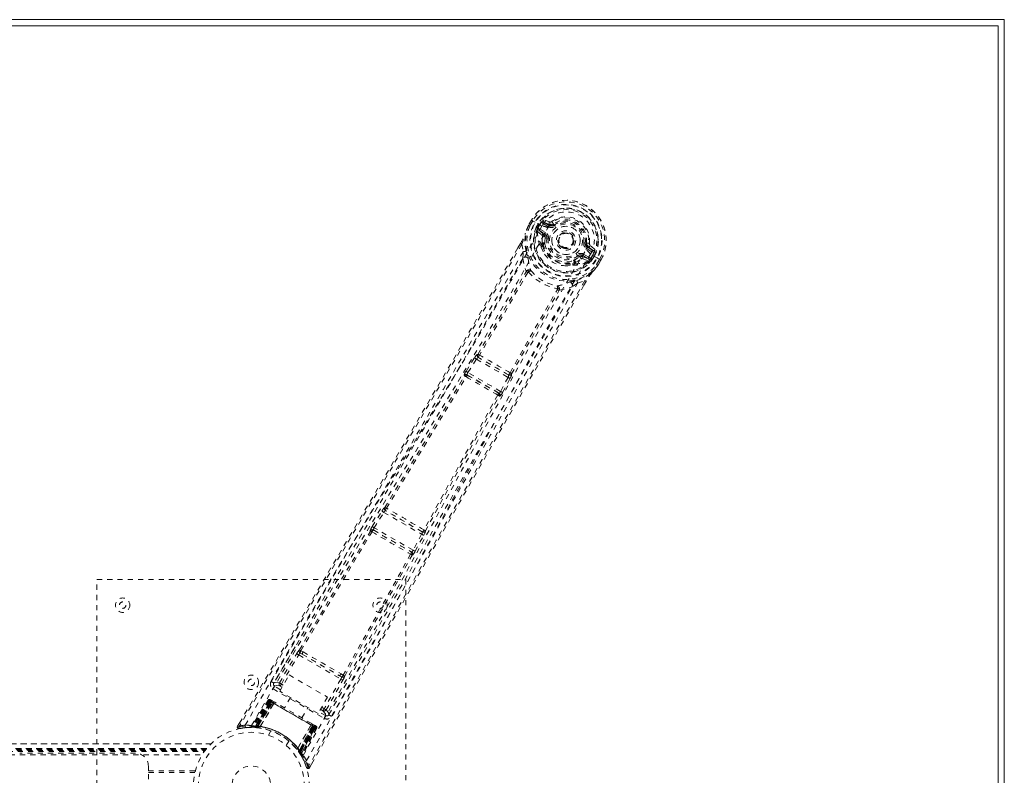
# Model space of a CAD drawing. Header units: inches. Extents: x 17.8 to 113.3, y 47.2 to 77.
# Tile 6 of 6: x 94.2 to 113.3, y 62.3 to 77. Entities that reach past the tile are written whole.
import ezdxf

# ---------------------------------------------------------------- set-up
doc = ezdxf.new("R2010")
doc.units = ezdxf.units.IN
doc.header["$MEASUREMENT"] = 0
doc.linetypes.add('SLD-Dashed', pattern=[0.075, 0.05, -0.025])
doc.linetypes.add('SLD-Solid', pattern=[0])

msp = doc.modelspace()

# ---------------------------------------------------------------- linework, layer by layer
at = {"color": 7, "linetype": 'SLD-Solid', "lineweight": 15}
for p, q in [((17.833, 76.956), (113.333, 76.956)), ((113.333, 76.956), (113.333, 47.206)), ((113.215, 76.837), (17.951, 76.837)), ((17.951, 76.837), (113.215, 76.837)), ((113.215, 47.324), (113.215, 76.837)), ((113.215, 76.837), (113.215, 47.324))]:
    msp.add_line(p, q, dxfattribs=at)
at = {"color": 7, "linetype": 'SLD-Dashed', "lineweight": 0}
for p, q in [((104.149, 73.063), (104.091, 72.961)), ((104.15, 73.063), (104.092, 72.961)), ((104.152, 73.061), (104.149, 73.063)), ((104.198, 73.034), (104.152, 73.061)), ((104.5, 73.026), (104.385, 73.065)), ((104.091, 72.961), (104.089, 72.958)), ((104.174, 73.047), (104.116, 72.947)), ((104.218, 73.022), (104.198, 73.034)), ((104.223, 73.019), (104.218, 73.022)), ((104.353, 72.944), (104.223, 73.019)), ((104.243, 72.923), (104.279, 72.986)), ((104.243, 72.923), (104.269, 72.91)), ((104.243, 72.923), (104.243, 72.923)), ((104.269, 72.909), (104.264, 72.89)), ((104.264, 72.89), (104.271, 72.901)), ((104.304, 72.971), (104.269, 72.91)), ((104.271, 72.901), (104.309, 72.968)), ((104.391, 72.781), (104.291, 72.867)), ((104.291, 72.867), (104.403, 72.802)), ((104.309, 72.968), (104.304, 72.971)), ((104.306, 72.893), (104.418, 72.828)), ((104.479, 72.934), (104.379, 72.992)), ((104.394, 73.018), (104.505, 72.978)), ((104.494, 72.96), (104.394, 73.018)), ((104.505, 72.978), (104.494, 72.96)), ((104.542, 73.033), (104.578, 72.985)), ((104.571, 72.98), (104.578, 72.985)), ((104.578, 72.985), (104.593, 72.966)), ((104.257, 72.866), (104.258, 72.86)), ((104.262, 72.846), (104.258, 72.86)), ((104.262, 72.846), (104.351, 72.77)), ((104.391, 72.781), (104.403, 72.802)), ((104.418, 72.718), (104.418, 72.731)), ((104.447, 72.714), (104.418, 72.718)), ((103.936, 72.609), (103.885, 72.521)), ((103.937, 72.608), (103.886, 72.52)), ((103.961, 72.593), (103.987, 72.445)), ((104.339, 72.539), (104.338, 72.56)), ((104.346, 72.588), (104.357, 72.607)), ((104.38, 72.6), (104.369, 72.581)), ((104.956, 72.589), (104.947, 72.576)), ((104.96, 72.596), (104.956, 72.589)), ((105.193, 72.62), (105.217, 72.617)), ((105.217, 72.617), (105.217, 72.607)), ((105.323, 72.447), (105.222, 72.505)), ((105.247, 72.549), (105.237, 72.531)), ((105.338, 72.473), (105.237, 72.531)), ((105.247, 72.549), (105.338, 72.473)), ((105.382, 72.489), (105.291, 72.569)), ((103.982, 72.318), (103.987, 72.445)), ((105.065, 72.344), (105.048, 72.367)), ((105.077, 72.35), (105.065, 72.344)), ((105.134, 72.352), (105.146, 72.374)), ((105.258, 72.309), (105.134, 72.352)), ((105.144, 72.312), (105.255, 72.273)), ((105.146, 72.374), (105.258, 72.309)), ((105.161, 72.4), (105.273, 72.335)), ((105.306, 72.311), (105.291, 72.297)), ((105.291, 72.297), (105.298, 72.308)), ((105.294, 72.401), (105.294, 72.401)), ((105.424, 72.326), (105.294, 72.401)), ((105.298, 72.308), (105.337, 72.375)), ((105.306, 72.311), (105.342, 72.372)), ((105.306, 72.311), (105.331, 72.295)), ((105.368, 72.358), (105.331, 72.295)), ((105.331, 72.295), (105.331, 72.295)), ((105.337, 72.375), (105.342, 72.372)), ((105.368, 72.358), (105.368, 72.358)), ((105.415, 72.197), (105.473, 72.297)), ((105.429, 72.323), (105.424, 72.326)), ((105.449, 72.311), (105.429, 72.323)), ((105.496, 72.285), (105.449, 72.311)), ((104.969, 72.196), (104.95, 72.187)), ((104.971, 72.233), (104.983, 72.252)), ((104.989, 72.217), (105.001, 72.236)), ((105.269, 72.277), (105.255, 72.273)), ((105.255, 72.273), (105.255, 72.273)), ((105.255, 72.273), (105.255, 72.273)), ((105.269, 72.277), (105.274, 72.279)), ((105.438, 72.179), (105.44, 72.182)), ((105.439, 72.183), (105.498, 72.284)), ((105.499, 72.283), (105.44, 72.182)), ((105.499, 72.283), (105.496, 72.285)), ((105.045, 71.834), (104.937, 71.767)), ((105.045, 71.834), (105.186, 71.886)), ((105.166, 71.795), (105.211, 71.872)), ((105.212, 71.872), (105.168, 71.795)), ((102.878, 70.124), (103.043, 70.385)), ((103.043, 70.385), (103.062, 70.413)), ((103.105, 70.454), (103.104, 70.454)), ((103.119, 70.391), (103.12, 70.391)), ((103.7, 70.055), (103.119, 70.391)), ((102.915, 70.1), (103.08, 70.361)), ((103.08, 70.361), (103.694, 70.007)), ((102.851, 70.031), (102.842, 70.041)), ((102.911, 70.046), (102.902, 70.056)), ((102.902, 70.056), (103.518, 69.7)), ((103.55, 69.734), (102.915, 70.1)), ((103.694, 70.007), (103.55, 69.734)), ((103.7, 70.056), (103.7, 70.055)), ((103.733, 69.987), (103.748, 70.017)), ((103.762, 70.074), (103.761, 70.074)), ((103.589, 69.713), (103.733, 69.987)), ((103.518, 69.7), (103.505, 69.703)), ((103.522, 69.643), (103.535, 69.64)), ((101.057, 67.108), (101.242, 67.408)), ((101.095, 67.084), (101.28, 67.384)), ((101.28, 67.384), (102.016, 66.96)), ((101.299, 67.479), (101.299, 67.479)), ((101.314, 67.417), (101.315, 67.417)), ((102.026, 67.005), (101.314, 67.417)), ((101.018, 67.026), (101.022, 67.021)), ((101.082, 67.037), (101.078, 67.042)), ((101.078, 67.042), (101.82, 66.614)), ((101.849, 66.649), (101.095, 67.084)), ((102.016, 66.96), (101.849, 66.649)), ((101.888, 66.628), (102.055, 66.939)), ((102.026, 67.006), (102.026, 67.005)), ((102.088, 67.023), (102.088, 67.024)), ((101.82, 66.614), (101.814, 66.615)), ((101.83, 66.554), (101.837, 66.554)), ((95.708, 58.081), (95.708, 66.081)), ((95.708, 66.081), (101.708, 66.081)), ((101.708, 66.081), (101.708, 58.081)), ((99.56, 64.773), (99.146, 64.071)), ((99.657, 64.651), (99.698, 64.627)), ((99.713, 64.673), (99.67, 64.696)), ((99.253, 64.072), (99.589, 64.64)), ((99.291, 64.049), (99.627, 64.617)), ((99.627, 64.617), (100.446, 64.145)), ((99.698, 64.627), (100.419, 64.211)), ((99.145, 64.07), (99.141, 64.062)), ((99.146, 64.072), (99.145, 64.07)), ((99.259, 63.908), (99.442, 64.225)), ((99.442, 64.225), (100.187, 63.794)), ((100.446, 64.145), (100.122, 63.57)), ((100.161, 63.548), (100.485, 64.123)), ((100.213, 63.455), (100.614, 64.164)), ((100.419, 64.211), (100.46, 64.187)), ((100.493, 64.222), (100.451, 64.247)), ((99.13, 63.955), (100.12, 63.383)), ((99.144, 64.069), (99.138, 64.052)), ((99.277, 63.939), (99.16, 64.007)), ((100.004, 63.477), (99.259, 63.908)), ((99.306, 63.989), (99.269, 64.01)), ((99.328, 64.028), (99.291, 64.049)), ((99.033, 63.736), (98.712, 63.222)), ((99.045, 63.729), (98.728, 63.222)), ((99.064, 63.722), (98.748, 63.219)), ((99.061, 63.72), (98.749, 63.222)), ((99.067, 63.716), (98.788, 63.234)), ((98.794, 63.234), (99.071, 63.714)), ((98.803, 63.233), (99.079, 63.71)), ((99.082, 63.708), (98.808, 63.233)), ((99.095, 63.7), (98.823, 63.231)), ((98.826, 63.219), (99.118, 63.687)), ((98.827, 63.231), (99.098, 63.699)), ((99.045, 63.729), (99.033, 63.736)), ((99.118, 63.687), (99.061, 63.72)), ((99.074, 63.746), (99.071, 63.747)), ((99.071, 63.714), (99.942, 63.211)), ((99.075, 63.745), (99.075, 63.745)), ((99.082, 63.741), (99.08, 63.739)), ((99.086, 63.739), (99.082, 63.741)), ((99.931, 63.218), (99.082, 63.708)), ((99.097, 63.733), (99.093, 63.735)), ((99.098, 63.699), (99.095, 63.7)), ((99.098, 63.699), (99.915, 63.227)), ((99.159, 63.697), (99.101, 63.73)), ((99.118, 63.687), (99.12, 63.686)), ((99.468, 63.787), (99.352, 63.585)), ((100.187, 63.794), (100.004, 63.477)), ((99.12, 63.686), (98.827, 63.218)), ((98.879, 63.221), (99.145, 63.673)), ((99.146, 63.671), (98.881, 63.221)), ((99.146, 63.671), (99.145, 63.673)), ((99.69, 63.39), (99.806, 63.592)), ((100.15, 63.435), (100.023, 63.509)), ((100.051, 63.559), (100.099, 63.531)), ((100.074, 63.598), (100.122, 63.57)), ((100.201, 63.439), (100.212, 63.452)), ((100.208, 63.446), (100.213, 63.454)), ((100.213, 63.454), (100.214, 63.455)), ((98.482, 63.301), (98.439, 63.228)), ((98.439, 63.227), (98.465, 63.212)), ((98.471, 63.183), (98.599, 63.202)), ((98.611, 63.204), (98.682, 63.206)), ((98.687, 63.208), (98.703, 63.208)), ((98.712, 63.222), (98.728, 63.222)), ((98.724, 63.208), (98.798, 63.204)), ((98.749, 63.222), (98.826, 63.219)), ((98.759, 63.224), (98.763, 63.22)), ((98.786, 63.205), (98.776, 63.206)), ((98.786, 63.205), (98.788, 63.234)), ((98.792, 63.205), (98.786, 63.205)), ((98.788, 63.234), (98.794, 63.234)), ((98.82, 63.202), (98.791, 63.205)), ((98.792, 63.205), (98.794, 63.234)), ((98.798, 63.204), (98.8, 63.204)), ((98.801, 63.204), (98.803, 63.233)), ((98.801, 63.204), (98.805, 63.204)), ((98.805, 63.204), (98.808, 63.233)), ((98.82, 63.202), (98.823, 63.231)), ((98.824, 63.202), (98.827, 63.231)), ((98.827, 63.218), (98.826, 63.219)), ((98.868, 63.197), (98.871, 63.196)), ((98.879, 63.221), (98.881, 63.221)), ((99.089, 63.139), (99.04, 63.056)), ((99.61, 62.801), (99.867, 63.255)), ((99.869, 63.255), (99.611, 62.799)), ((99.634, 62.753), (99.893, 63.239)), ((99.894, 63.239), (99.635, 62.751)), ((99.915, 63.227), (99.645, 62.759)), ((99.647, 62.755), (99.918, 63.225)), ((99.656, 62.743), (99.931, 63.218)), ((99.934, 63.216), (99.659, 62.739)), ((99.942, 63.211), (99.664, 62.731)), ((99.667, 62.726), (99.946, 63.209)), ((99.674, 62.684), (99.952, 63.21)), ((99.952, 63.205), (99.676, 62.687)), ((99.968, 63.196), (99.687, 62.668)), ((99.979, 63.19), (99.695, 62.654)), ((99.869, 63.255), (99.867, 63.255)), ((99.941, 63.245), (99.883, 63.279)), ((99.893, 63.239), (99.894, 63.239)), ((99.952, 63.205), (99.894, 63.239)), ((99.918, 63.225), (99.915, 63.227)), ((99.948, 63.241), (99.945, 63.243)), ((99.956, 63.236), (99.948, 63.241)), ((99.96, 63.234), (99.956, 63.237)), ((99.966, 63.231), (99.966, 63.23)), ((99.97, 63.227), (99.967, 63.23)), ((99.979, 63.19), (99.968, 63.196)), ((99.387, 62.856), (99.435, 62.939)), ((33.244, 62.886), (97.922, 62.886)), ((97.922, 62.886), (33.245, 62.886)), ((33.327, 62.796), (97.84, 62.796)), ((33.327, 62.796), (97.84, 62.796)), ((97.842, 62.796), (33.327, 62.796)), ((33.331, 62.791), (97.836, 62.791)), ((33.333, 62.788), (97.833, 62.788)), ((33.338, 62.782), (97.828, 62.782)), ((33.346, 62.772), (97.821, 62.772)), ((33.347, 62.771), (97.82, 62.771)), ((33.358, 62.756), (97.808, 62.756)), ((33.372, 62.736), (97.794, 62.736)), ((99.593, 62.779), (99.595, 62.777)), ((99.61, 62.801), (99.611, 62.799)), ((99.645, 62.759), (99.621, 62.742)), ((99.624, 62.739), (99.621, 62.742)), ((99.647, 62.755), (99.624, 62.739)), ((99.656, 62.743), (99.633, 62.726)), ((99.635, 62.751), (99.634, 62.753)), ((99.635, 62.751), (99.676, 62.687)), ((99.659, 62.739), (99.635, 62.722)), ((99.664, 62.731), (99.64, 62.715)), ((99.664, 62.731), (99.667, 62.726)), ((33.414, 62.674), (97.752, 62.674)), ((96.458, 62.706), (94.208, 62.706)), ((99.633, 62.726), (99.635, 62.722)), ((99.636, 62.722), (99.637, 62.72)), ((99.637, 62.72), (99.677, 62.658)), ((99.644, 62.71), (99.64, 62.715)), ((99.667, 62.726), (99.644, 62.71)), ((99.687, 62.668), (99.695, 62.654)), ((99.688, 62.639), (99.695, 62.626)), ((96.708, 62.362), (96.708, 62.456)), ((96.708, 62.362), (97.619, 62.362)), ((96.708, 61.799), (96.708, 62.362)), ((99.836, 62.421), (99.878, 62.494)), ((97.611, 62.331), (96.708, 62.331))]:
    msp.add_line(p, q, dxfattribs=at)
at = {"color": 7, "linetype": 'SLD-Dashed', "lineweight": 0, "flags": 128}
for points in [[(104.149, 73.063), (104.148, 73.063), (104.149, 73.062), (104.151, 73.061), (104.154, 73.059), (104.158, 73.056), (104.163, 73.054), (104.168, 73.05), (104.174, 73.047)], [(104.47, 72.911), (104.513, 72.976), (104.571, 73.03), (104.64, 73.071), (104.717, 73.097), (104.799, 73.107), (104.881, 73.101), (104.962, 73.08), (105.039, 73.045), (105.107, 72.997), (105.166, 72.937), (105.212, 72.868), (105.244, 72.792), (105.26, 72.713), (105.259, 72.633), (105.241, 72.556), (105.207, 72.486)], [(98.589, 63.249), (99.389, 64.624), (100.199, 65.991), (101.019, 67.35), (101.843, 68.701), (102.489, 69.76), (103.127, 70.819), (103.75, 71.879), (104.353, 72.944)], [(98.711, 63.243), (99.509, 64.613), (100.319, 65.976), (101.139, 67.33), (101.964, 68.677), (102.609, 69.732), (103.247, 70.788), (103.87, 71.847), (104.47, 72.911)], [(104.089, 72.958), (104.055, 72.875), (104.026, 72.789)], [(104.091, 72.961), (104.054, 72.873), (104.03, 72.8)], [(104.089, 72.958), (104.089, 72.957), (104.091, 72.957), (104.094, 72.955), (104.097, 72.954), (104.102, 72.952), (104.106, 72.951), (104.111, 72.949), (104.116, 72.947)], [(104.116, 72.947), (104.111, 72.95), (104.105, 72.953), (104.101, 72.956), (104.097, 72.958), (104.093, 72.96), (104.091, 72.961), (104.09, 72.961), (104.091, 72.961)], [(104.269, 72.909), (104.269, 72.91), (104.269, 72.91)], [(104.271, 72.901), (104.289, 72.9), (104.306, 72.893)], [(104.306, 72.893), (104.303, 72.888), (104.301, 72.883), (104.298, 72.879), (104.296, 72.875), (104.294, 72.872), (104.293, 72.869), (104.292, 72.868), (104.291, 72.867)], [(104.379, 72.992), (104.361, 73.008), (104.35, 73.029)], [(104.394, 73.018), (104.393, 73.018), (104.392, 73.016), (104.391, 73.014), (104.389, 73.01), (104.387, 73.006), (104.384, 73.002), (104.381, 72.997), (104.379, 72.992)], [(104.479, 72.934), (104.482, 72.939), (104.485, 72.944), (104.488, 72.948), (104.49, 72.952), (104.492, 72.955), (104.493, 72.958), (104.494, 72.959), (104.494, 72.96)], [(104.611, 72.942), (104.607, 72.947), (104.604, 72.951), (104.601, 72.955), (104.598, 72.959), (104.596, 72.962), (104.594, 72.964), (104.593, 72.966), (104.593, 72.966)], [(104.043, 72.458), (104.018, 72.616), (104.026, 72.789)], [(104.03, 72.8), (104.028, 72.795), (104.026, 72.789)], [(104.363, 72.737), (104.36, 72.758), (104.351, 72.77)], [(104.357, 72.607), (104.355, 72.667), (104.363, 72.737)], [(104.418, 72.828), (104.416, 72.823), (104.413, 72.819), (104.41, 72.814), (104.408, 72.81), (104.406, 72.807), (104.405, 72.805), (104.404, 72.803), (104.403, 72.802)], [(104.418, 72.718), (104.41, 72.652), (104.411, 72.597)], [(104.477, 72.71), (104.471, 72.711), (104.466, 72.712), (104.461, 72.712), (104.456, 72.713), (104.453, 72.713), (104.45, 72.714), (104.448, 72.714), (104.447, 72.714)], [(103.885, 72.521), (102.575, 70.256), (101.202, 67.913), (99.82, 65.568), (98.439, 63.227)], [(103.961, 72.593), (103.555, 71.887), (103.13, 71.153), (102.686, 70.388), (102.282, 69.696), (102.021, 69.249), (101.747, 68.781), (101.46, 68.293), (101.175, 67.807), (100.927, 67.387), (100.599, 66.829), (100.249, 66.236), (99.878, 65.608), (99.534, 65.026), (98.465, 63.212)], [(101.342, 65.544), (102.039, 66.81), (102.793, 68.198), (103.384, 69.285), (103.98, 70.365), (104.586, 71.434), (105.207, 72.486)], [(103.936, 72.609), (103.936, 72.609), (103.936, 72.608), (103.938, 72.607), (103.942, 72.605), (103.946, 72.602), (103.951, 72.599), (103.956, 72.596), (103.961, 72.593)], [(104.339, 72.539), (104.375, 72.45), (104.405, 72.402)], [(105.164, 72.623), (105.169, 72.623), (105.175, 72.622), (105.18, 72.621), (105.184, 72.621), (105.188, 72.62), (105.191, 72.62), (105.193, 72.62), (105.193, 72.62)], [(105.222, 72.505), (105.225, 72.51), (105.228, 72.515), (105.23, 72.519), (105.232, 72.523), (105.234, 72.527), (105.236, 72.529), (105.237, 72.531), (105.237, 72.531)], [(103.987, 72.445), (103.617, 71.804), (103.23, 71.136), (102.826, 70.442), (102.439, 69.78), (102.047, 69.111), (101.654, 68.442), (101.271, 67.791), (100.902, 67.166), (100.559, 66.584), (100.175, 65.933), (99.814, 65.321), (99.459, 64.721), (99.092, 64.099)], [(103.982, 72.318), (102.381, 69.563), (100.765, 66.815), (99.144, 64.069)], [(99.78, 62.561), (100.571, 63.941), (101.349, 65.327), (102.116, 66.716), (102.875, 68.106), (103.469, 69.194), (104.067, 70.276), (104.673, 71.347), (105.294, 72.401)], [(103.982, 72.318), (104.006, 72.191), (104.047, 72.068)], [(104.082, 72.335), (104.086, 72.322), (104.087, 72.314)], [(105.001, 72.236), (105.052, 72.264), (105.109, 72.306)], [(105.03, 72.391), (105.033, 72.387), (105.036, 72.382), (105.039, 72.378), (105.042, 72.375), (105.044, 72.372), (105.046, 72.369), (105.047, 72.368), (105.048, 72.367)], [(105.109, 72.306), (105.13, 72.314), (105.144, 72.312)], [(105.161, 72.4), (105.158, 72.395), (105.155, 72.39), (105.153, 72.385), (105.151, 72.382), (105.149, 72.378), (105.147, 72.376), (105.146, 72.374), (105.146, 72.374)], [(105.258, 72.309), (105.259, 72.31), (105.26, 72.311), (105.261, 72.314), (105.263, 72.317), (105.265, 72.321), (105.268, 72.325), (105.27, 72.33), (105.273, 72.335)], [(105.273, 72.335), (105.288, 72.323), (105.298, 72.308)], [(105.306, 72.311), (105.306, 72.311), (105.306, 72.311)], [(105.323, 72.447), (105.326, 72.452), (105.329, 72.457), (105.331, 72.461), (105.333, 72.465), (105.335, 72.468), (105.337, 72.471), (105.338, 72.472), (105.338, 72.473)], [(105.369, 72.441), (105.345, 72.439), (105.323, 72.447)], [(105.342, 72.372), (105.345, 72.371), (105.351, 72.367), (105.358, 72.363), (105.368, 72.358)], [(105.473, 72.297), (105.478, 72.294), (105.484, 72.291), (105.489, 72.288), (105.493, 72.286), (105.496, 72.284), (105.498, 72.283), (105.499, 72.283), (105.499, 72.283)], [(104.799, 72.175), (104.856, 72.173), (104.95, 72.187)], [(105.323, 72.041), (105.377, 72.1), (105.438, 72.179)], [(105.44, 72.182), (105.382, 72.106), (105.33, 72.049)], [(105.44, 72.182), (105.44, 72.182), (105.439, 72.183), (105.437, 72.184), (105.434, 72.186), (105.43, 72.188), (105.425, 72.191), (105.42, 72.194), (105.415, 72.197)], [(105.438, 72.179), (105.437, 72.179), (105.436, 72.18), (105.433, 72.182), (105.43, 72.185), (105.427, 72.187), (105.423, 72.19), (105.419, 72.194), (105.415, 72.197)], [(103.105, 70.454), (103.58, 71.255), (104.045, 72.059)], [(104.079, 72.047), (103.614, 71.242), (103.138, 70.44)], [(104.093, 72.051), (104.094, 72.062), (104.091, 72.071), (104.086, 72.078), (104.079, 72.082), (104.071, 72.083), (104.062, 72.081), (104.054, 72.076), (104.047, 72.068)], [(104.093, 72.051), (104.086, 72.051), (104.082, 72.05), (104.08, 72.049), (104.079, 72.047)], [(105.028, 71.89), (105.177, 71.947), (105.323, 72.041)], [(105.323, 72.041), (105.327, 72.044), (105.33, 72.049)], [(105.186, 71.886), (104.816, 71.247), (104.426, 70.571), (104.016, 69.857), (103.586, 69.106), (103.192, 68.414), (102.782, 67.693), (102.688, 67.527), (102.593, 67.359), (102.497, 67.191), (102.432, 67.075), (102.368, 66.962), (102.301, 66.844), (102.231, 66.721), (102.008, 66.326), (101.76, 65.887), (101.486, 65.403), (101.314, 65.097), (101.131, 64.773), (100.933, 64.423), (100.748, 64.095), (100.507, 63.668), (100.292, 63.289), (100.105, 62.957), (99.944, 62.672), (99.81, 62.435)], [(105.168, 71.795), (103.856, 69.517), (102.512, 67.155), (101.173, 64.788), (99.836, 62.421)], [(100.212, 63.452), (101.78, 66.229), (103.352, 69.002), (104.937, 71.767)], [(100.264, 63.422), (100.449, 63.75), (100.66, 64.123), (100.891, 64.532), (101.1, 64.902), (101.209, 65.096), (101.319, 65.29), (101.428, 65.484), (101.552, 65.704), (101.678, 65.926), (101.799, 66.141), (102.047, 66.58), (102.277, 66.987), (102.49, 67.363), (102.698, 67.731), (102.94, 68.157), (103.355, 68.888), (103.775, 69.625), (104.211, 70.387), (104.637, 71.127), (105.045, 71.834)], [(104.688, 71.698), (104.691, 71.708), (104.692, 71.718), (104.689, 71.726), (104.685, 71.733), (104.677, 71.737), (104.669, 71.737), (104.66, 71.735), (104.651, 71.73)], [(104.654, 71.715), (104.655, 71.717), (104.655, 71.719), (104.655, 71.723), (104.651, 71.73)], [(104.688, 71.698), (104.815, 71.724), (104.937, 71.767)], [(104.881, 71.856), (104.889, 71.858), (104.902, 71.861)], [(105.186, 71.886), (105.191, 71.883), (105.196, 71.88), (105.201, 71.877), (105.206, 71.875), (105.209, 71.873), (105.211, 71.872), (105.212, 71.872), (105.212, 71.872)], [(103.733, 70.097), (104.19, 70.91), (104.654, 71.715)], [(103.761, 70.074), (104.218, 70.887), (104.682, 71.691)], [(103.043, 70.385), (103.047, 70.382), (103.056, 70.377), (103.068, 70.369), (103.08, 70.361)], [(103.08, 70.361), (103.085, 70.368), (103.091, 70.375), (103.102, 70.385), (103.111, 70.391), (103.115, 70.392), (103.118, 70.391), (103.119, 70.391)], [(101.299, 67.479), (102.077, 68.756), (102.851, 70.031)], [(101.33, 67.464), (102.109, 68.742), (102.884, 70.017)], [(102.878, 70.124), (102.879, 70.123), (102.882, 70.121), (102.886, 70.118), (102.891, 70.116), (102.896, 70.112), (102.902, 70.108), (102.909, 70.104), (102.915, 70.1)], [(102.902, 70.056), (102.9, 70.062), (102.901, 70.072), (102.907, 70.086), (102.911, 70.093), (102.915, 70.1)], [(103.694, 70.007), (103.701, 70.004), (103.707, 70), (103.714, 69.997), (103.719, 69.994), (103.724, 69.991), (103.728, 69.989), (103.731, 69.987), (103.733, 69.987)], [(103.494, 69.665), (102.777, 68.357), (102.06, 67.043)], [(102.088, 67.024), (102.805, 68.336), (103.522, 69.643)], [(103.55, 69.734), (103.546, 69.726), (103.541, 69.719), (103.533, 69.708), (103.525, 69.701), (103.518, 69.7)], [(103.55, 69.734), (103.557, 69.73), (103.563, 69.727), (103.57, 69.723), (103.575, 69.72), (103.58, 69.718), (103.584, 69.715), (103.587, 69.714), (103.589, 69.713)], [(101.242, 67.408), (101.261, 67.436), (101.262, 67.438)], [(101.242, 67.408), (101.244, 67.407), (101.246, 67.405), (101.25, 67.403), (101.255, 67.4), (101.26, 67.397), (101.267, 67.393), (101.273, 67.389), (101.28, 67.384)], [(101.293, 67.46), (101.293, 67.462), (101.299, 67.479)], [(99.641, 64.712), (100.328, 65.869), (101.022, 67.021)], [(99.67, 64.696), (100.358, 65.854), (101.052, 67.006)], [(101.057, 67.108), (101.058, 67.107), (101.061, 67.105), (101.064, 67.103), (101.069, 67.1), (101.075, 67.097), (101.081, 67.093), (101.088, 67.089), (101.095, 67.084)], [(102.016, 66.96), (102.023, 66.956), (102.03, 66.952), (102.036, 66.949), (102.042, 66.946), (102.047, 66.943), (102.051, 66.941), (102.053, 66.94), (102.055, 66.939)], [(102.055, 66.939), (102.07, 66.969), (102.071, 66.97)], [(101.802, 66.573), (101.151, 65.396), (100.493, 64.222)], [(101.849, 66.649), (101.856, 66.645), (101.863, 66.642), (101.869, 66.638), (101.875, 66.635), (101.88, 66.632), (101.884, 66.63), (101.886, 66.629), (101.888, 66.628)], [(100.521, 64.204), (101.179, 65.378), (101.83, 66.554)], [(99.657, 64.651), (99.644, 64.663), (99.639, 64.675)], [(99.713, 64.673), (99.896, 64.567), (100.082, 64.46), (100.268, 64.353), (100.451, 64.247)], [(99.589, 64.64), (99.593, 64.638), (99.601, 64.633), (99.614, 64.625), (99.627, 64.617)], [(99.698, 64.627), (99.875, 64.525), (100.054, 64.422), (100.237, 64.316), (100.419, 64.211)], [(99.253, 64.072), (99.179, 64.082), (99.147, 64.07)], [(99.253, 64.072), (99.257, 64.07), (99.265, 64.064), (99.277, 64.057), (99.291, 64.049)], [(100.446, 64.145), (100.459, 64.137), (100.472, 64.13), (100.481, 64.125), (100.485, 64.123)], [(99.16, 64.007), (99.158, 64.002), (99.151, 63.991), (99.141, 63.974), (99.13, 63.955)], [(99.16, 64.007), (99.195, 64.02), (99.269, 64.01)], [(99.269, 64.01), (99.269, 64.011), (99.271, 64.014), (99.273, 64.017), (99.276, 64.022), (99.279, 64.028), (99.283, 64.035), (99.287, 64.042), (99.291, 64.049)], [(99.033, 63.736), (99.036, 63.735), (99.043, 63.73), (99.054, 63.724), (99.067, 63.716)], [(99.079, 63.71), (99.066, 63.717), (99.055, 63.723), (99.048, 63.728), (99.045, 63.729)], [(99.061, 63.72), (99.061, 63.72), (99.062, 63.719), (99.065, 63.717), (99.07, 63.715), (99.075, 63.712), (99.081, 63.708), (99.088, 63.704), (99.095, 63.7)], [(99.093, 63.735), (99.09, 63.736), (99.088, 63.738), (99.086, 63.739), (99.085, 63.739)], [(99.092, 63.733), (99.09, 63.736), (99.088, 63.737), (99.087, 63.738), (99.087, 63.738)], [(99.138, 63.697), (99.127, 63.693), (99.12, 63.686)], [(99.145, 63.673), (99.139, 63.692), (99.138, 63.697)], [(99.881, 63.28), (99.702, 63.383), (99.521, 63.488), (99.339, 63.593), (99.161, 63.696)], [(99.867, 63.255), (99.688, 63.358), (99.506, 63.463), (99.325, 63.568), (99.146, 63.671)], [(100.099, 63.531), (100.1, 63.532), (100.101, 63.534), (100.103, 63.538), (100.106, 63.543), (100.109, 63.549), (100.113, 63.555), (100.117, 63.562), (100.122, 63.57)], [(100.099, 63.531), (100.145, 63.472), (100.15, 63.435)], [(100.122, 63.57), (100.136, 63.562), (100.148, 63.555), (100.157, 63.55), (100.161, 63.548)], [(100.212, 63.452), (100.206, 63.488), (100.161, 63.548)], [(100.12, 63.383), (100.132, 63.402), (100.141, 63.419), (100.148, 63.431), (100.15, 63.435)], [(98.442, 63.226), (98.439, 63.218), (98.438, 63.21), (98.44, 63.202), (98.443, 63.194), (98.447, 63.188), (98.454, 63.184), (98.461, 63.182), (98.468, 63.183)], [(99.869, 63.255), (99.889, 63.26), (99.894, 63.261)], [(99.893, 63.239), (99.895, 63.25), (99.894, 63.261)], [(99.918, 63.225), (99.925, 63.221), (99.932, 63.217), (99.938, 63.214), (99.943, 63.211), (99.947, 63.208), (99.95, 63.207), (99.952, 63.206), (99.952, 63.205)], [(99.968, 63.196), (99.965, 63.198), (99.957, 63.202), (99.947, 63.209), (99.934, 63.216)], [(99.941, 63.245), (99.94, 63.246), (99.939, 63.246)], [(99.946, 63.209), (99.959, 63.201), (99.97, 63.195), (99.977, 63.191), (99.979, 63.19)], [(99.955, 63.237), (99.955, 63.237), (99.953, 63.238), (99.951, 63.238), (99.947, 63.24)], [(99.952, 63.205), (99.955, 63.212), (99.955, 63.214)], [(97.828, 62.782), (97.826, 62.778), (97.811, 62.76)], [(97.821, 62.772), (97.829, 62.783), (97.835, 62.79), (97.838, 62.794), (97.84, 62.796), (97.84, 62.796), (97.84, 62.796)], [(99.667, 62.674), (99.663, 62.68), (99.644, 62.71)], [(99.674, 62.68), (99.676, 62.685), (99.677, 62.687)], [(99.692, 62.636), (99.692, 62.649), (99.695, 62.663)], [(99.692, 62.649), (99.694, 62.655), (99.694, 62.656)], [(99.81, 62.435), (99.799, 62.432), (99.79, 62.429), (99.784, 62.427), (99.781, 62.426)], [(99.784, 62.427), (99.788, 62.421), (99.794, 62.414), (99.801, 62.41), (99.809, 62.407), (99.816, 62.407), (99.824, 62.409), (99.83, 62.413), (99.835, 62.419)], [(99.836, 62.421), (99.836, 62.421), (99.834, 62.422), (99.828, 62.425), (99.82, 62.43), (99.815, 62.433), (99.81, 62.435)]]:
    msp.add_lwpolyline(points, dxfattribs=at)
at = {"color": 7, "linetype": 'SLD-Dashed', "lineweight": 0}
for centre, radius in [((104.82, 72.667), 0.7), ((104.82, 72.667), 0.69), ((104.82, 72.667), 0.623), ((104.82, 72.667), 0.32), ((104.82, 72.667), 0.275), ((104.82, 72.667), 0.188), ((104.82, 72.667), 0.157), ((104.82, 72.667), 0.142), ((104.82, 72.667), 0.139), ((104.82, 72.667), 0.138), ((96.208, 65.581), 0.14), ((96.208, 65.581), 0.0625), ((101.208, 65.581), 0.14), ((101.208, 65.581), 0.0625), ((98.708, 64.081), 0.141), ((98.708, 64.081), 0.0625), ((98.708, 62.081), 1.125), ((98.708, 62.081), 1.03), ((98.708, 62.081), 0.375)]:
    msp.add_circle(centre, radius, dxfattribs=at)
for centre, radius, start, end in [((104.82, 72.667), 0.78, 330, 149.4852), ((104.82, 72.667), 0.78, 330.5288, 149.4712), ((104.82, 72.667), 0.75, 330.4562, 149.5438), ((104.82, 72.667), 0.629, 330.5445, 149.4555), ((104.82, 72.667), 0.599, 330.5443, 149.4557), ((104.513, 72.903), 0.206, 128.347, 142.3351), ((104.827, 72.678), 0.543, 329.366, 150.634), ((104.408, 73.045), 0.0299, 137.8919, 241.951), ((104.82, 72.667), 0.459, 352.774, 127.226), ((104.82, 72.667), 0.4, 352.774, 127.226), ((104.82, 72.667), 0.787, 158.3239, 321.6761), ((104.82, 72.667), 0.758, 158.3238, 321.6762), ((104.116, 72.947), 0.03, 150.2178, 155.2738), ((104.82, 72.667), 0.632, 156.0643, 323.9358), ((104.82, 72.667), 0.602, 156.2697, 323.7303), ((104.341, 72.855), 0.0843, 155.403, 172.6228), ((104.276, 72.841), 0.0305, 59.0413, 126.1711), ((104.753, 73.76), 0.908, 238.5197, 240.3908), ((104.82, 72.667), 0.593, 142.3909, 149.4476), ((104.348, 72.703), 0.242, 59.7364, 88.8245), ((104.539, 73.037), 0.119, 239.9999, 307.2257), ((104.52, 73.003), 0.0301, 132.3432, 238.582), ((104.539, 73.037), 0.089, 240, 307.226), ((104.515, 73.069), 0.0455, 251.3556, 307.4699), ((104.535, 73.042), 0.0715, 244.78, 299.7619), ((104.82, 72.667), 0.275, 0.0002, 179.9998), ((104.82, 72.667), 0.376, 352.774, 127.226), ((104.82, 72.667), 0.346, 352.7742, 127.226), ((102.91, 73.234), 1.201, 328.656, 338.8156), ((100.506, 73.85), 3.677, 340.011, 343.2374), ((104.753, 72.815), 0.497, 174.8148, 213.6293), ((104.701, 72.847), 0.439, 180.0688, 216.0871), ((104.377, 72.755), 0.0299, 61.0442, 149.0077), ((104.387, 72.717), 0.031, 1.5921, 140.0515), ((104.361, 72.733), 0.0567, 358.2299, 57.9764), ((104.359, 72.725), 0.089, 352.774, 60), ((104.359, 72.725), 0.119, 352.7724, 60.0007), ((104.82, 72.667), 0.376, 172.774, 307.226), ((104.82, 72.667), 0.346, 172.774, 307.2259), ((104.382, 72.562), 0.0444, 145.0093, 182.6878), ((104.371, 72.515), 0.0404, 97.2267, 142.6881), ((104.342, 72.537), 0.0506, 58.254, 85.6751), ((104.382, 72.59), 0.0305, 13.9313, 144.3704), ((104.353, 72.557), 0.0505, 58.2653, 85.7509), ((104.397, 72.565), 0.0326, 151.656, 197.8238), ((104.839, 72.699), 0.494, 196.972, 283.0279), ((104.392, 72.565), 0.0371, 59.2709, 109.8384), ((104.826, 72.677), 0.453, 189.7484, 290.251), ((104.817, 72.661), 0.411, 189.0115, 290.9887), ((104.82, 72.667), 0.275, 180.0001, 359.9999), ((104.82, 72.667), 0.157, 215.1542, 260.0596), ((105.282, 72.608), 0.119, 172.7729, 240.0002), ((105.282, 72.608), 0.089, 172.774, 240), ((105.082, 72.27), 0.249, 31.7045, 59.8613), ((105.423, 74.004), 1.402, 261.5616, 263.986), ((105.288, 72.608), 0.0714, 180.3093, 235.2534), ((105.262, 72.575), 0.0301, 241.4543, 347.6211), ((105.321, 72.603), 0.0455, 172.5237, 228.6516), ((105.354, 72.498), 0.0299, 238.0497, 342.1059), ((105.178, 72.519), 0.206, 337.661, 351.6532), ((104.033, 72.285), 0.0608, 28.0287, 147.6195), ((104.163, 71.827), 0.643, 100.7376, 105.9144), ((106.165, 73.05), 2.203, 195.5676, 198.9429), ((104.971, 72.392), 0.888, 185.0302, 200.8686), ((104.811, 72.651), 0.476, 211.4725, 268.5267), ((104.762, 72.696), 0.465, 295.8357, 310.7967), ((105.102, 72.297), 0.119, 60.0006, 127.2259), ((105.102, 72.297), 0.089, 60, 127.226), ((105.08, 72.317), 0.031, 340.171, 118.193), ((105.107, 72.302), 0.0565, 61.9567, 121.5657), ((105.118, 72.327), 0.0299, 330.997, 58.9513), ((105.243, 72.282), 0.0305, 353.8281, 60.9611), ((105.2, 72.368), 0.115, 309.7008, 322.2727), ((104.82, 72.667), 0.593, 330.5524, 337.6091), ((104.984, 72.677), 0.491, 266.1259, 305.514), ((104.943, 72.25), 0.0326, 282.1589, 328.3699), ((104.913, 72.202), 0.0404, 337.2974, 22.7887), ((104.973, 72.248), 0.0305, 335.6285, 106.0684), ((104.946, 72.245), 0.0371, 10.1642, 60.7295), ((104.949, 72.235), 0.0444, 297.3935, 335.0023), ((104.947, 72.188), 0.0506, 34.3175, 61.7464), ((104.959, 72.207), 0.0504, 34.2083, 61.7656), ((105.036, 72.654), 0.44, 263.9345, 299.9017), ((104.033, 72.067), 0.0143, 326.6246, 2.4802), ((104.036, 71.98), 0.0795, 57.4915, 83.9479), ((104.098, 72.034), 0.0608, 43.4561, 146.3333), ((104.151, 71.998), 0.0786, 96.2613, 136.6762), ((104.827, 72.679), 0.965, 220.5264, 259.4747), ((104.791, 72.616), 0.844, 219.7728, 260.2274), ((108.003, 69.521), 3.678, 136.763, 139.9884), ((106.267, 71.296), 1.202, 141.1861, 151.3433), ((104.507, 72.66), 0.888, 279.131, 294.9702), ((104.633, 71.725), 0.0608, 333.6676, 76.5425), ((104.575, 71.752), 0.0786, 343.3246, 23.7409), ((104.883, 71.795), 0.0608, 332.3806, 91.972), ((104.479, 74.025), 2.205, 281.0587, 284.4308), ((104.422, 71.678), 0.643, 14.082, 19.2638), ((104.617, 71.645), 0.0795, 36.0506, 62.509), ((104.694, 71.685), 0.0143, 117.5806, 153.3332), ((103.144, 70.37), 0.0933, 115.8662, 152.464), ((103.142, 70.43), 0.0451, 147.8543, 238.9603), ((103.143, 70.43), 0.0451, 147.8494, 238.9511), ((103.089, 70.366), 0.0889, 56.1802, 79.6192), ((103.207, 70.386), 0.0873, 141.8152, 176.8044), ((86.721, 41.318), 33.379, 59.4251, 60.5747), ((87.072, 41.926), 32.728, 59.3989, 60.6008), ((103.005, 70.019), 0.165, 140.5924, 172.3686), ((102.88, 70.017), 0.0451, 60.8623, 147.5126), ((102.889, 70.007), 0.0451, 60.8945, 147.4006), ((102.833, 69.941), 0.0918, 56.0205, 78.5478), ((102.94, 69.993), 0.0608, 118.3066, 156.2204), ((121.707, 101.915), 37.038, 239.4554, 240.5443), ((119.654, 98.359), 32.893, 239.402, 240.5979), ((103.644, 70.038), 0.0588, 327.8333, 16.6379), ((103.652, 70.129), 0.0873, 303.1911, 338.1896), ((103.721, 70.095), 0.0451, 241.0474, 332.15), ((103.722, 70.095), 0.0451, 241.0429, 332.1415), ((103.694, 70.018), 0.0879, 40.2454, 63.9516), ((103.669, 70.067), 0.0933, 327.5409, 4.1276), ((103.444, 69.701), 0.0612, 323.9376, 1.5344), ((103.453, 69.582), 0.0921, 41.477, 63.9796), ((103.482, 69.664), 0.0451, 332.6057, 59.0998), ((103.495, 69.661), 0.0451, 332.4845, 59.1377), ((103.434, 69.771), 0.165, 307.6295, 339.4093), ((101.366, 67.382), 0.118, 124.6413, 152.0172), ((101.337, 67.358), 0.0626, 111.5386, 155.5223), ((101.337, 67.456), 0.0451, 148.3705, 239.3716), ((101.336, 67.454), 0.0433, 172.7799, 240.2189), ((101.261, 67.36), 0.125, 56.4442, 72.2376), ((101.384, 67.42), 0.0697, 140.9132, 183.0683), ((84.997, 38.333), 33.349, 59.2944, 60.7056), ((84.912, 38.185), 33.569, 59.2813, 60.7188), ((101.233, 66.974), 0.222, 142.8829, 166.3589), ((101.056, 67.003), 0.0451, 60.5583, 148.0575), ((101.06, 66.997), 0.0451, 60.5803, 148.0263), ((100.978, 66.893), 0.136, 56.7385, 71.1131), ((101.105, 66.985), 0.0567, 113.3786, 157.5232), ((119.493, 98.081), 36.135, 239.3135, 240.6865), ((101.139, 67.043), 0.0601, 136.9002, 181.4043), ((117.962, 95.429), 33.031, 239.2676, 240.7324), ((101.965, 66.996), 0.0626, 324.48, 8.4593), ((101.995, 67.068), 0.0697, 296.9323, 339.0877), ((102.048, 67.045), 0.0451, 240.637, 331.6265), ((102.049, 67.045), 0.0451, 240.6306, 331.6291), ((102.005, 66.933), 0.123, 47.66, 63.6632), ((101.971, 67.033), 0.118, 327.9873, 355.3644), ((101.757, 66.608), 0.057, 322.6088, 6.4898), ((101.741, 66.452), 0.136, 48.8644, 63.279), ((101.791, 66.576), 0.0451, 331.9648, 59.4271), ((101.791, 66.667), 0.0601, 298.6032, 343.0932), ((101.797, 66.575), 0.0451, 331.9433, 59.4432), ((101.684, 66.714), 0.222, 313.6402, 337.1205), ((-34.391, 140.394), 155.003, 329.90233, 331.10005), ((99.846, 64.507), 0.289, 134.9804, 152.649), ((99.698, 64.585), 0.0773, 121.6183, 155.4641), ((99.673, 64.691), 0.0384, 147.0776, 205.3615), ((99.535, 64.476), 0.258, 58.4481, 65.77), ((99.733, 64.653), 0.0757, 145.3571, 181.8307), ((99.763, 64.631), 0.0652, 140.5358, 183.5536), ((99.182, 64.046), 0.105, 149.3648, 240.0825), ((100.562, 66.561), 2.868, 239.1605, 240.3593), ((99.292, 64.049), 0.0451, 149.6159, 239.5735), ((100.39, 64.27), 0.0652, 296.4295, 339.4422), ((100.383, 64.19), 0.0772, 324.5318, 358.3887), ((100.425, 64.254), 0.075, 298.0047, 334.8062), ((100.481, 64.228), 0.0456, 241.9247, 329.0008), ((100.241, 64.279), 0.289, 327.3545, 345.0181), ((100.37, 63.995), 0.258, 54.2222, 61.5553), ((99.183, 64.046), 0.045, 172.0087, 239.979), ((99.059, 63.72), 0.03, 60.0039, 148.006), ((99.059, 63.719), 0.0305, 80.7079, 147.6517), ((99.07, 63.713), 0.03, 83.5039, 148.0123), ((99.088, 63.698), 0.0353, 51.8086, 140.6813), ((99.086, 63.704), 0.03, 60.0619, 148.0701), ((99.07, 63.712), 0.0315, 59.3138, 92.3679), ((99.429, 63.516), 0.409, 146.9362, 150.9932), ((99.159, 63.831), 0.12, 225.9176, 229.5358), ((99.825, 63.283), 0.86, 148.4319, 150.2162), ((99.452, 63.502), 0.424, 147.0394, 150.9574), ((99.481, 63.486), 0.442, 147.1636, 150.9179), ((99.485, 63.483), 0.443, 147.1733, 150.9185), ((99.144, 63.671), 0.0299, 60.1849, 148.2072), ((99.148, 63.673), 0.0266, 60.7989, 111.4499), ((100.121, 63.57), 0.0451, 240.4256, 330.3586), ((100.173, 63.474), 0.105, 239.9148, 330.6382), ((100.173, 63.474), 0.045, 240.0223, 307.9877), ((101.664, 65.931), 2.873, 239.6429, 240.8396), ((98.465, 63.212), 0.03, 149.4663, 282.1552), ((98.687, 62.048), 1.206, 94.6777, 101.8747), ((98.708, 62.08), 1.158, 17.8714, 102.1369), ((98.529, 63.211), 0.0641, 178.6853, 205.7235), ((98.707, 62.088), 1.12, 94.6371, 102.1027), ((98.615, 63.234), 0.03, 150.2579, 274.079), ((98.579, 61.885), 1.364, 84.4492, 89.585), ((98.708, 62.08), 1.128, 89.5268, 94.6573), ((98.687, 63.238), 0.03, 271.0781, 328.0145), ((98.702, 63.238), 0.0299, 270.2993, 328.1004), ((98.708, 62.368), 0.84, 88.7962, 90.3463), ((98.752, 63.233), 0.0429, 167.0122, 215.8235), ((98.692, 62.053), 1.19, 30.8799, 89.12), ((98.883, 62.4), 0.839, 96.4804, 101.7347), ((98.708, 62.081), 1.128, 30.4734, 89.5266), ((98.724, 63.238), 0.0299, 269.2514, 328.1943), ((98.881, 62.431), 0.806, 95.5317, 100.9228), ((98.802, 63.344), 0.137, 239.4081, 263.5136), ((98.885, 62.422), 0.812, 94.3808, 99.6366), ((98.819, 63.311), 0.109, 241.2502, 270.4787), ((98.709, 62.081), 1.155, 34.2142, 85.7858), ((98.801, 63.234), 0.0297, 265.5279, 328.5228), ((98.802, 63.234), 0.0297, 265.4521, 328.521), ((98.731, 62.337), 0.87, 83.5592, 85.4817), ((98.709, 62.081), 1.155, 34.9106, 85.0894), ((98.709, 62.082), 1.155, 35.8866, 84.1134), ((98.894, 62.489), 0.733, 91.2393, 95.2436), ((98.848, 63.22), 0.031, 310.2208, 1.6937), ((98.846, 63.221), 0.0345, 314.8323, 1.0467), ((98.727, 62.112), 1.12, 37.9256, 82.0745), ((99.867, 63.257), 0.0265, 8.364, 59.3815), ((99.868, 63.253), 0.0299, 331.7986, 59.8074), ((99.535, 63.454), 0.443, 329.0813, 332.8306), ((99.541, 63.451), 0.439, 329.0715, 332.8484), ((99.566, 63.436), 0.425, 329.053, 332.962), ((99.57, 63.434), 0.424, 329.0526, 332.9625), ((99.926, 63.22), 0.03, 331.9303, 59.9363), ((99.591, 63.422), 0.409, 329.0012, 333.0591), ((99.236, 63.623), 0.821, 329.7664, 331.634), ((99.94, 63.209), 0.0315, 27.9536, 60.679), ((99.998, 63.339), 0.113, 250.0764, 253.9892), ((99.941, 63.21), 0.03, 331.9832, 36.5656), ((99.953, 63.204), 0.03, 331.9932, 59.9983), ((99.952, 63.204), 0.0305, 332.359, 39.3771), ((98.723, 62.069), 1.144, 142.0926, 144.3166), ((99.627, 62.77), 0.0345, 118.9602, 165.1556), ((99.626, 62.771), 0.0311, 118.3173, 169.6525), ((98.969, 62.446), 0.733, 24.7564, 28.767), ((98.71, 62.082), 1.125, 30.776, 35.7124), ((99.66, 62.739), 0.0297, 151.4763, 214.556), ((99.661, 62.737), 0.0297, 151.4817, 214.4705), ((98.921, 62.407), 0.806, 20.3442, 25.6393), ((98.923, 62.404), 0.808, 19.083, 24.4607), ((96.458, 62.456), 0.25, 0, 90), ((98.687, 62.066), 1.156, 29.9276, 33.9533), ((98.841, 62.158), 0.974, 29.6422, 32.5023), ((98.903, 62.393), 0.834, 18.2483, 23.5361), ((99.703, 62.673), 0.0299, 151.811, 210.7402), ((99.703, 62.673), 0.03, 166.8686, 211.2468), ((99.684, 62.695), 0.0429, 264.1705, 312.9904), ((98.708, 62.08), 1.128, 25.3443, 30.4723), ((99.714, 62.654), 0.0299, 151.9096, 209.6979), ((99.756, 62.662), 0.0707, 181.4542, 208.8916), ((98.672, 62.06), 1.169, 28.945, 29.7938), ((99.721, 62.64), 0.03, 151.987, 208.9253), ((98.602, 61.87), 1.366, 30.4187, 35.5465), ((99.754, 62.576), 0.03, 205.9261, 329.7371), ((98.716, 62.084), 1.119, 17.8923, 25.3649), ((98.695, 62.047), 1.2, 18.106, 25.335), ((99.81, 62.435), 0.03, 197.8487, 330.5298)]:
    msp.add_arc(centre, radius, start, end, dxfattribs=at)

doc.saveas('drawing.dxf')
